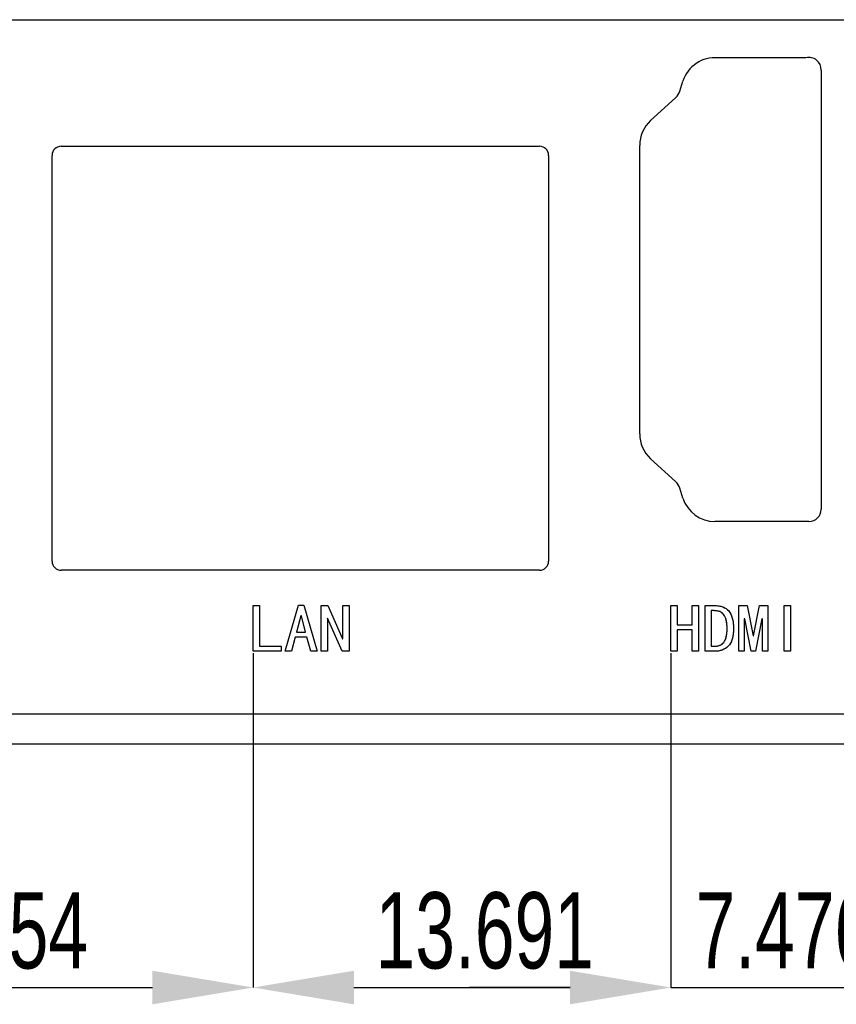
# Model space of a CAD drawing. Header units: millimetres. Extents: x 1643 to 1853, y 2203 to 2490.
# Tile 26 of 31: x 1743 to 1770, y 2415 to 2447. Entities that reach past the tile are written whole.
import ezdxf

# ---------------------------------------------------------------- set-up
doc = ezdxf.new("R2010")
doc.units = ezdxf.units.MM
doc.styles.add('SLDTEXTSTYLE1', font='TXT', dxfattribs={"width": 0.7})
doc.dimstyles.new('SLDDIMSTYLE5', dxfattribs={"dimtxt": 2.5, "dimasz": 3.302, "dimexe": 0, "dimexo": 0.0625, "dimtad": 1, "dimdec": 3, "dimrnd": 1e-09, "dimzin": 12, "dimdsep": 46, "dimtxsty": 'SLDTEXTSTYLE1', "dimsah": 1, "dimcen": 0.09, "dimadec": 0, "dimazin": 3, "dimtfac": 1, "dimtdec": 3, "dimtmove": 0, "dimatfit": 0, "dimfxl": 1, "dimfrac": 2, "dimtolj": 1, "dimtzin": 12, "dimarcsym": 0})

# ---------------------------------------------------------------- blocks, each defined once
blk = doc.blocks.new('*D92')
at = {"color": 0, "linetype": 'Continuous', "lineweight": -2, "transparency": 16777216}
for p, q in [((1732.179, 2426.162), (1732.179, 2415.221)), ((1750.532, 2426.179), (1750.532, 2415.221)), ((1735.481, 2415.221), (1747.23, 2415.221))]:
    blk.add_line(p, q, dxfattribs=at)
at = {"color": 0, "linetype": 'Continuous', "transparency": 16777216}
for points in [[(1735.481, 2415.771), (1735.481, 2414.671), (1732.179, 2415.221)], [(1747.23, 2415.771), (1747.23, 2414.671), (1750.532, 2415.221)]]:
    blk.add_solid(points, dxfattribs=at)
at = {"layer": 'Defpoints', "color": 0, "linetype": 'Continuous', "transparency": 16777216}
for p in [(1732.179, 2426.224), (1750.532, 2426.242), (1750.532, 2415.221)]:
    blk.add_point(p, dxfattribs=at)
at = {"color": 0, "linetype": 'Continuous', "lineweight": 18, "transparency": 16777216, "insert": (1741.54, 2418.346), "char_height": 2.5, "attachment_point": 2, "style": 'SLDTEXTSTYLE1'}
blk.add_mtext('\\A1;18.354', dxfattribs=at)
blk = doc.blocks.new('*D93')
at = {"color": 0, "linetype": 'Continuous', "lineweight": -2, "transparency": 16777216}
for p, q in [((1750.532, 2426.179), (1750.532, 2415.221)), ((1764.223, 2426.179), (1764.223, 2415.221)), ((1753.834, 2415.221), (1760.921, 2415.221))]:
    blk.add_line(p, q, dxfattribs=at)
at = {"color": 0, "linetype": 'Continuous', "transparency": 16777216}
for points in [[(1753.834, 2415.771), (1753.834, 2414.671), (1750.532, 2415.221)], [(1760.921, 2415.771), (1760.921, 2414.671), (1764.223, 2415.221)]]:
    blk.add_solid(points, dxfattribs=at)
at = {"layer": 'Defpoints', "color": 0, "linetype": 'Continuous', "transparency": 16777216}
for p in [(1750.532, 2426.242), (1764.223, 2426.242), (1764.223, 2415.221)]:
    blk.add_point(p, dxfattribs=at)
at = {"color": 0, "linetype": 'Continuous', "lineweight": 18, "transparency": 16777216, "insert": (1758.123, 2418.346), "char_height": 2.5, "attachment_point": 2, "style": 'SLDTEXTSTYLE1'}
blk.add_mtext('\\A1;13.691', dxfattribs=at)
blk = doc.blocks.new('*D94')
at = {"color": 0, "linetype": 'Continuous', "lineweight": -2, "transparency": 16777216}
for p, q in [((1764.223, 2426.179), (1764.223, 2415.221)), ((1771.7, 2426.179), (1771.7, 2415.221)), ((1760.921, 2415.221), (1757.619, 2415.221)), ((1764.223, 2415.221), (1771.7, 2415.221)), ((1775.002, 2415.221), (1778.304, 2415.221))]:
    blk.add_line(p, q, dxfattribs=at)
at = {"color": 0, "linetype": 'Continuous', "transparency": 16777216}
for points in [[(1760.921, 2415.771), (1760.921, 2414.671), (1764.223, 2415.221)], [(1775.002, 2415.771), (1775.002, 2414.671), (1771.7, 2415.221)]]:
    blk.add_solid(points, dxfattribs=at)
at = {"layer": 'Defpoints', "color": 0, "linetype": 'Continuous', "transparency": 16777216}
for p in [(1764.223, 2426.242), (1771.7, 2426.242), (1771.7, 2415.221)]:
    blk.add_point(p, dxfattribs=at)
at = {"color": 0, "linetype": 'Continuous', "lineweight": 18, "transparency": 16777216, "insert": (1767.961, 2418.346), "char_height": 2.5, "attachment_point": 2, "style": 'SLDTEXTSTYLE1'}
blk.add_mtext('\\A1;7.476', dxfattribs=at)

msp = doc.modelspace()

# ---------------------------------------------------------------- linework, layer by layer
at = {"linetype": 'Continuous', "lineweight": 25}
for p, q in [((1708.3768, 2446.948), (1790.3769, 2446.948)), ((1768.6519, 2445.698), (1765.7684, 2445.698)), ((1769.1519, 2445.298), (1769.1519, 2430.898)), ((1764.5184, 2444.6094), (1764.6194, 2444.9292)), ((1763.5586, 2443.6389), (1764.3795, 2444.3914)), ((1744.2369, 2442.798), (1759.9169, 2442.798)), ((1763.2019, 2433.3679), (1763.2019, 2442.828)), ((1743.9369, 2429.198), (1743.9369, 2442.498)), ((1760.2169, 2442.498), (1760.2169, 2429.198)), ((1764.3795, 2431.8046), (1763.5586, 2432.5571)), ((1764.6194, 2431.2667), (1764.5184, 2431.5866)), ((1768.7519, 2430.498), (1765.6684, 2430.498)), ((1759.9169, 2428.898), (1744.2369, 2428.898)), ((1750.5322, 2427.7419), (1750.7339, 2427.7419)), ((1750.5322, 2426.2419), (1750.5322, 2427.7419)), ((1750.7339, 2427.7419), (1750.7339, 2426.4085)), ((1751.5761, 2426.2419), (1752.0146, 2427.7594)), ((1752.0146, 2427.7594), (1752.1901, 2427.7594)), ((1752.1901, 2427.7594), (1752.6287, 2426.2419)), ((1752.7603, 2427.7419), (1752.9796, 2427.7419)), ((1752.7603, 2426.2419), (1752.7603, 2427.7419)), ((1752.9796, 2427.7419), (1753.462, 2426.6541)), ((1753.4708, 2426.6541), (1753.4708, 2427.7419)), ((1753.4708, 2427.7419), (1753.6725, 2427.7419)), ((1753.6725, 2427.7419), (1753.6725, 2426.2419)), ((1764.2234, 2427.7419), (1764.4252, 2427.7419)), ((1764.2234, 2426.2419), (1764.2234, 2427.7419)), ((1764.4252, 2427.7419), (1764.4252, 2427.1103)), ((1764.9252, 2427.1103), (1764.9252, 2427.7419)), ((1764.9252, 2427.7419), (1765.1269, 2427.7419)), ((1765.1269, 2427.7419), (1765.1269, 2426.2419)), ((1765.3462, 2426.2419), (1765.3462, 2427.7419)), ((1765.3462, 2427.7419), (1765.6445, 2427.7419)), ((1765.548, 2427.5752), (1765.548, 2426.4085)), ((1765.6445, 2427.5752), (1765.548, 2427.5752)), ((1766.4515, 2427.7419), (1766.7234, 2427.7419)), ((1766.4515, 2426.2419), (1766.4515, 2427.7419)), ((1766.7234, 2427.7419), (1766.9164, 2426.7506)), ((1766.9339, 2426.7506), (1767.1269, 2427.7419)), ((1767.1269, 2427.7419), (1767.3989, 2427.7419)), ((1767.3989, 2427.7419), (1767.3989, 2426.2419)), ((1767.9427, 2426.2419), (1767.9427, 2427.7419)), ((1767.9427, 2427.7419), (1768.1445, 2427.7419)), ((1768.1445, 2427.7419), (1768.1445, 2426.2419)), ((1752.0936, 2427.4085), (1751.9532, 2426.8734)), ((1752.1111, 2427.4085), (1752.0936, 2427.4085)), ((1752.2515, 2426.8734), (1752.1111, 2427.4085)), ((1752.962, 2427.3296), (1752.962, 2426.2419)), ((1752.9708, 2427.3296), (1752.962, 2427.3296)), ((1753.4532, 2426.2419), (1752.9708, 2427.3296)), ((1766.6269, 2427.312), (1766.6269, 2426.2419)), ((1766.6445, 2427.312), (1766.6269, 2427.312)), ((1766.855, 2426.2419), (1766.6445, 2427.312)), ((1767.2059, 2427.312), (1766.9953, 2426.2419)), ((1767.2234, 2427.312), (1767.2059, 2427.312)), ((1767.2234, 2426.2419), (1767.2234, 2427.312)), ((1764.4252, 2427.1103), (1764.9252, 2427.1103)), ((1764.4252, 2426.9436), (1764.4252, 2426.2419)), ((1764.9252, 2426.9436), (1764.4252, 2426.9436)), ((1764.9252, 2426.2419), (1764.9252, 2426.9436)), ((1751.9094, 2426.7068), (1751.7866, 2426.2419)), ((1752.2954, 2426.7068), (1751.9094, 2426.7068)), ((1751.9532, 2426.8734), (1752.2515, 2426.8734)), ((1752.4182, 2426.2419), (1752.2954, 2426.7068)), ((1753.462, 2426.6541), (1753.4708, 2426.6541)), ((1766.9164, 2426.7506), (1766.9339, 2426.7506)), ((1750.7339, 2426.4085), (1751.4445, 2426.4085)), ((1751.4445, 2426.4085), (1751.4445, 2426.2419)), ((1765.548, 2426.4085), (1765.6445, 2426.4085)), ((1751.4445, 2426.2419), (1750.5322, 2426.2419)), ((1751.7866, 2426.2419), (1751.5761, 2426.2419)), ((1752.6287, 2426.2419), (1752.4182, 2426.2419)), ((1752.962, 2426.2419), (1752.7603, 2426.2419)), ((1753.6725, 2426.2419), (1753.4532, 2426.2419)), ((1764.4252, 2426.2419), (1764.2234, 2426.2419)), ((1765.1269, 2426.2419), (1764.9252, 2426.2419)), ((1765.6445, 2426.2419), (1765.3462, 2426.2419)), ((1766.6269, 2426.2419), (1766.4515, 2426.2419)), ((1766.9953, 2426.2419), (1766.855, 2426.2419)), ((1767.3989, 2426.2419), (1767.2234, 2426.2419)), ((1768.1445, 2426.2419), (1767.9427, 2426.2419)), ((1706.3768, 2424.198), (1792.3769, 2424.198)), ((1792.3769, 2423.198), (1706.3768, 2423.198))]:
    msp.add_line(p, q, dxfattribs=at)
at = {"linetype": 'Continuous', "flags": 128}
for points in [[(1751.4445, 2426.2419), (1750.5322, 2426.2419), (1750.5322, 2426.2419), (1750.5322, 2427.7419), (1750.5322, 2427.7419), (1750.7339, 2427.7419), (1750.7339, 2427.7419), (1750.7339, 2426.4085), (1750.7339, 2426.4085), (1751.4445, 2426.4085), (1751.4445, 2426.4085), (1751.4445, 2426.2419)], [(1752.6287, 2426.2419), (1752.4182, 2426.2419), (1752.4182, 2426.2419), (1752.2954, 2426.7068), (1752.2954, 2426.7068), (1751.9094, 2426.7068), (1751.9094, 2426.7068), (1751.7866, 2426.2419), (1751.7866, 2426.2419), (1751.5761, 2426.2419), (1751.5761, 2426.2419), (1752.0146, 2427.7594), (1752.0146, 2427.7594), (1752.1901, 2427.7594), (1752.1901, 2427.7594), (1752.6287, 2426.2419)], [(1753.6726, 2426.2419), (1753.4532, 2426.2419), (1753.4532, 2426.2419), (1752.9708, 2427.3296), (1752.9708, 2427.3296), (1752.962, 2427.3296), (1752.962, 2427.3296), (1752.962, 2426.2419), (1752.962, 2426.2419), (1752.7603, 2426.2419), (1752.7603, 2426.2419), (1752.7603, 2427.7419), (1752.7603, 2427.7419), (1752.9796, 2427.7419), (1752.9796, 2427.7419), (1753.462, 2426.6541), (1753.462, 2426.6541), (1753.4708, 2426.6541), (1753.4708, 2426.6541), (1753.4708, 2427.7419), (1753.4708, 2427.7419), (1753.6725, 2427.7419), (1753.6725, 2427.7419), (1753.6725, 2426.2419)], [(1765.1269, 2426.2419), (1764.9252, 2426.2419), (1764.9252, 2426.2419), (1764.9252, 2426.9436), (1764.9252, 2426.9436), (1764.4252, 2426.9436), (1764.4252, 2426.9436), (1764.4252, 2426.2419), (1764.4252, 2426.2419), (1764.2234, 2426.2419), (1764.2234, 2426.2419), (1764.2234, 2427.7419), (1764.2234, 2427.7419), (1764.4252, 2427.7419), (1764.4252, 2427.7419), (1764.4252, 2427.1103), (1764.4252, 2427.1103), (1764.9252, 2427.1103), (1764.9252, 2427.1103), (1764.9252, 2427.7419), (1764.9252, 2427.7419), (1765.1269, 2427.7419), (1765.1269, 2427.7419), (1765.1269, 2426.2419)], [(1766.2761, 2426.9875), (1766.2735, 2426.8903), (1766.2653, 2426.8003), (1766.252, 2426.7175), (1766.2332, 2426.6421), (1766.2091, 2426.5739), (1766.1799, 2426.5128), (1766.1451, 2426.4592), (1766.1048, 2426.4127), (1766.0603, 2426.3728), (1766.0119, 2426.338), (1765.9599, 2426.3085), (1765.9044, 2426.2847), (1765.8449, 2426.2659), (1765.7819, 2426.2526), (1765.715, 2426.2444), (1765.6445, 2426.2419), (1765.6445, 2426.2419), (1765.3462, 2426.2419), (1765.3462, 2426.2419), (1765.3462, 2427.7419), (1765.3462, 2427.7419), (1765.6445, 2427.7419), (1765.6445, 2427.7419), (1765.7231, 2427.7393), (1765.7962, 2427.7308), (1765.8638, 2427.7172), (1765.9261, 2427.698), (1765.9833, 2427.6733), (1766.035, 2427.6431), (1766.0814, 2427.6077), (1766.1224, 2427.5664), (1766.1584, 2427.519), (1766.1896, 2427.4644), (1766.2159, 2427.4027), (1766.2377, 2427.3341), (1766.2543, 2427.2581), (1766.2663, 2427.1749), (1766.2738, 2427.0849), (1766.2761, 2426.9875)], [(1766.0655, 2426.9875), (1766.0639, 2427.0654), (1766.059, 2427.1376), (1766.0506, 2427.2038), (1766.0392, 2427.2639), (1766.0243, 2427.3179), (1766.0064, 2427.3656), (1765.985, 2427.4075), (1765.9603, 2427.4436), (1765.9323, 2427.4745), (1765.9011, 2427.5011), (1765.8664, 2427.5239), (1765.8287, 2427.5424), (1765.7874, 2427.5567), (1765.7432, 2427.5671), (1765.6955, 2427.5732), (1765.6445, 2427.5752), (1765.6445, 2427.5752), (1765.548, 2427.5752), (1765.548, 2427.5752), (1765.548, 2426.4085), (1765.548, 2426.4085), (1765.6445, 2426.4085), (1765.6445, 2426.4085), (1765.6955, 2426.4105), (1765.7432, 2426.4163), (1765.7874, 2426.4264), (1765.8287, 2426.4404), (1765.8664, 2426.4582), (1765.9011, 2426.48), (1765.9323, 2426.5057), (1765.9603, 2426.5355), (1765.985, 2426.5703), (1766.0064, 2426.6116), (1766.0243, 2426.6587), (1766.0392, 2426.7123), (1766.0506, 2426.7717), (1766.059, 2426.8374), (1766.0639, 2426.9095), (1766.0655, 2426.9875)], [(1767.3989, 2426.2419), (1767.2234, 2426.2419), (1767.2234, 2426.2419), (1767.2234, 2427.312), (1767.2234, 2427.312), (1767.2059, 2427.312), (1767.2059, 2427.312), (1766.9953, 2426.2419), (1766.9953, 2426.2419), (1766.855, 2426.2419), (1766.855, 2426.2419), (1766.6445, 2427.312), (1766.6445, 2427.312), (1766.6269, 2427.312), (1766.6269, 2427.312), (1766.6269, 2426.2419), (1766.6269, 2426.2419), (1766.4515, 2426.2419), (1766.4515, 2426.2419), (1766.4515, 2427.7419), (1766.4515, 2427.7419), (1766.7234, 2427.7419), (1766.7234, 2427.7419), (1766.9164, 2426.7506), (1766.9164, 2426.7506), (1766.9339, 2426.7506), (1766.9339, 2426.7506), (1767.1269, 2427.7419), (1767.1269, 2427.7419), (1767.3989, 2427.7419), (1767.3989, 2427.7419), (1767.3989, 2426.2419)], [(1768.1445, 2426.2419), (1767.9427, 2426.2419), (1767.9427, 2426.2419), (1767.9427, 2427.7419), (1767.9427, 2427.7419), (1768.1445, 2427.7419), (1768.1445, 2427.7419), (1768.1445, 2426.2419)], [(1752.2515, 2426.8734), (1752.1111, 2427.4085), (1752.1111, 2427.4085), (1752.0936, 2427.4085), (1752.0936, 2427.4085), (1751.9532, 2426.8734), (1751.9532, 2426.8734), (1752.2515, 2426.8734)]]:
    msp.add_lwpolyline(points, dxfattribs=at)
at = {"linetype": 'Continuous', "lineweight": 25}
for centre, radius, start, end in [((1765.6698, 2444.6024), 1.1, 84.8567, 162.7162), ((1768.7521, 2445.3107), 0.4, 358.17278, 104.5076), ((1764.0416, 2444.7599), 0.5, 312.51045, 342.47443), ((1764.3019, 2442.828), 1.1, 132.51045, 180), ((1744.2369, 2442.498), 0.3, 90, 180), ((1759.9169, 2442.498), 0.3, 0, 90), ((1764.3019, 2433.3679), 1.1, 180, 227.48955), ((1764.0416, 2431.436), 0.5, 17.52557, 47.48955), ((1765.6684, 2431.598), 1.1, 197.52557, 270), ((1768.7519, 2430.898), 0.4, 270, 0), ((1744.2369, 2429.198), 0.3, 180, 270), ((1759.9169, 2429.198), 0.3, 270, 0)]:
    msp.add_arc(centre, radius, start, end, dxfattribs=at)
for points, knots in [([(1765.6445, 2427.7419), (1765.6707, 2427.7415), (1765.7215, 2427.7407), (1765.7948, 2427.7319), (1765.8629, 2427.7186), (1765.9256, 2427.6994), (1765.9832, 2427.6748), (1766.0352, 2427.6443), (1766.0823, 2427.6088), (1766.1237, 2427.5669), (1766.1602, 2427.5188), (1766.1914, 2427.4637), (1766.2175, 2427.4015), (1766.2394, 2427.3325), (1766.2555, 2427.2562), (1766.2673, 2427.1729), (1766.2751, 2427.0826), (1766.2757, 2427.02), (1766.2761, 2426.9875)], [0, 0, 0, 0, 0.0692337, 0.1339969, 0.1946714, 0.2521042, 0.30692, 0.3595893, 0.4110017, 0.462155, 0.5145964, 0.5699229, 0.6289811, 0.6922817, 0.7607608, 0.8347204, 0.9141966, 1, 1, 1, 1]), ([(1766.0655, 2426.9875), (1766.0652, 2427.0135), (1766.0646, 2427.0636), (1766.0599, 2427.1358), (1766.0514, 2427.2021), (1766.0405, 2427.2625), (1766.0254, 2427.3165), (1766.0078, 2427.3648), (1765.9864, 2427.4071), (1765.9615, 2427.4437), (1765.9331, 2427.4749), (1765.9015, 2427.5019), (1765.8667, 2427.5246), (1765.8285, 2427.5435), (1765.7871, 2427.5575), (1765.7425, 2427.568), (1765.6946, 2427.5742), (1765.6615, 2427.5749), (1765.6445, 2427.5752)], [0, 0, 0, 0, 0.0939137, 0.180963, 0.2614179, 0.3350778, 0.402468, 0.4638712, 0.5205606, 0.5731898, 0.6233227, 0.6727159, 0.7227389, 0.7733035, 0.8258861, 0.8805453, 0.9385333, 1, 1, 1, 1]), ([(1766.2761, 2426.9875), (1766.2756, 2426.9551), (1766.2748, 2426.8925), (1766.2665, 2426.8024), (1766.2536, 2426.7193), (1766.2348, 2426.6435), (1766.2109, 2426.5749), (1766.1818, 2426.5132), (1766.1468, 2426.4589), (1766.1061, 2426.4122), (1766.061, 2426.372), (1766.0124, 2426.3371), (1765.9603, 2426.3072), (1765.9041, 2426.2837), (1765.8445, 2426.2646), (1765.7811, 2426.2516), (1765.714, 2426.2432), (1765.668, 2426.2423), (1765.6445, 2426.2419)], [0, 0, 0, 0, 0.0868453, 0.1675988, 0.2425886, 0.3120226, 0.3766706, 0.4371886, 0.4942877, 0.5492434, 0.6027007, 0.6559621, 0.7094059, 0.7633905, 0.8191291, 0.8767009, 0.9369516, 1, 1, 1, 1]), ([(1765.6445, 2426.4085), (1765.6615, 2426.4089), (1765.6945, 2426.4096), (1765.7425, 2426.4153), (1765.787, 2426.4255), (1765.8284, 2426.4393), (1765.8665, 2426.4574), (1765.9015, 2426.4791), (1765.9331, 2426.5051), (1765.9613, 2426.5354), (1765.9865, 2426.5709), (1766.0078, 2426.6124), (1766.0255, 2426.6601), (1766.0404, 2426.7137), (1766.0514, 2426.7735), (1766.06, 2426.8393), (1766.0646, 2426.9114), (1766.0652, 2426.9615), (1766.0655, 2426.9875)], [0, 0, 0, 0, 0.0619304, 0.1203067, 0.1752893, 0.2281409, 0.2787442, 0.328507, 0.3775131, 0.4271539, 0.4788868, 0.5353032, 0.5964319, 0.6639507, 0.7373919, 0.8176718, 0.9053778, 1, 1, 1, 1])]:
    msp.add_open_spline(points, degree=3, knots=knots, dxfattribs=at)

# ---------------------------------------------------------------- dimensions: what is measured, and where the dimension line sits
at = {"linetype": 'Continuous', "lineweight": 18}
for base, p1, p2, picture, middle in [((1750.53219, 2415.22116), (1732.17867, 2426.22431), (1750.53219, 2426.24185), '*D92', (1741.54008, 2415.22116)), ((1764.2234, 2415.2212), (1750.5322, 2426.2419), (1764.2234, 2426.2419), '*D93', (1758.1232, 2415.2212)), ((1771.6995, 2415.2212), (1764.2234, 2426.2419), (1771.6995, 2426.2419), '*D94', (1767.9615, 2415.2212))]:
    dim = msp.add_linear_dim(base=base, p1=p1, p2=p2, dimstyle='SLDDIMSTYLE5', dxfattribs=at)
    dim.commit()
    dim.dimension.update_dxf_attribs({"geometry": picture, "text_midpoint": middle, "dimtype": 160})

doc.saveas('drawing.dxf')
